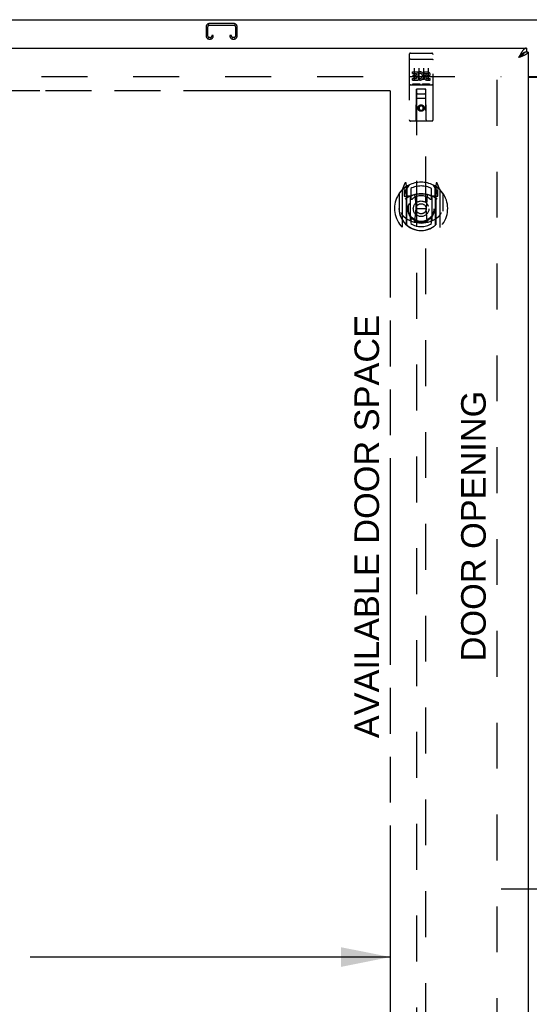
# Model space of a CAD drawing. Header units: inches. Extents: x 0 to 220, y 0 to 142.
# Tile 9 of 19: x 56 to 69, y 86 to 112. Entities that reach past the tile are written whole.
import ezdxf

# ---------------------------------------------------------------- set-up
doc = ezdxf.new("R2010")
doc.units = ezdxf.units.IN
doc.header["$LTSCALE"] = 12.090517
doc.header["$MEASUREMENT"] = 0
doc.linetypes.add('HIDDEN', pattern=[0.2, 0.1, -0.1])
doc.linetypes.add('PHANTOM', pattern=[0.8, 0.45, -0.05, 0.1, -0.05, 0.1, -0.05])
doc.layers.get('0').update_dxf_attribs({"linetype": 'CONTINUOUS'})
for name, color, linetype in [('02___PRT_ALL_AXES', 7, 'CONTINUOUS'), ('AVAILABLE_DOOR_SPACE', 7, 'CONTINUOUS'), ('DEFAULT_2', 8, 'HIDDEN'), ('DIMENSIONS', 7, 'CONTINUOUS')]:
    doc.layers.add(name, color=color, linetype=linetype)
doc.styles.get("Standard").update_dxf_attribs({"font": 'arial.ttf'})
doc.dimstyles.new('DIMSTYLE_1', dxfattribs={"dimtxt": 0.969828, "dimasz": 1.293103, "dimexe": 0.09, "dimexo": 0.07, "dimgap": 0.0375, "dimtad": 0, "dimtih": 1, "dimtoh": 1, "dimzin": 4, "dimdsep": 46, "dimtxsty": 'Standard', "dimblk": '_FILLED', "dimblk1": '_FILLED', "dimblk2": '_FILLED', "dimcen": 0.09, "dimazin": 1, "dimtfac": 1, "dimtdec": 3, "dimtofl": 0, "dimtmove": 0, "dimatfit": 3, "dimldrblk": '_FILLED', "dimfxl": 1, "dimtolj": 1, "dimtzin": 4, "dimarcsym": 0})

# ---------------------------------------------------------------- blocks, each defined once
blk = doc.blocks.new('_FILLED')
at = {"color": 0, "linetype": 'ByBlock'}
blk.add_solid([(0, 0), (-1, 0.2), (-1, -0.2)], dxfattribs=at)
blk = doc.blocks.new('*D9')
at = {"layer": 'DIMENSIONS', "color": 2, "linetype": 'Continuous'}
for p, q in [((42.26, 87.696), (51.737, 87.696)), ((65.573, 87.696), (56.096, 87.696))]:
    blk.add_line(p, q, dxfattribs=at)
at = {"layer": 'DIMENSIONS', "color": 2, "linetype": 'Continuous', "xscale": 1.2931034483, "yscale": 1.2931034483, "zscale": 1.2931034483, "rotation": 180}
blk.add_blockref('_FILLED', (42.26, 87.696), dxfattribs=at)
at = {"layer": 'DIMENSIONS', "color": 2, "linetype": 'Continuous', "xscale": 1.2931034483, "yscale": 1.2931034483, "zscale": 1.2931034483}
blk.add_blockref('_FILLED', (65.573, 87.696), dxfattribs=at)
at = {"layer": 'DIMENSIONS', "color": 2, "linetype": 'Continuous', "insert": (53.917, 88.181), "char_height": 0.9698, "width": 3.38899, "attachment_point": 2, "line_spacing_factor": 0.9}
blk.add_mtext('23.31', dxfattribs=at)
blk = doc.blocks.new('*D10')
at = {"layer": 'DIMENSIONS', "color": 2, "linetype": 'Continuous'}
for p, q in [((65.573, 85.732), (63.299, 85.732)), ((69.198, 85.732), (71.784, 85.732))]:
    blk.add_line(p, q, dxfattribs=at)
at = {"layer": 'DIMENSIONS', "color": 2, "linetype": 'Continuous', "xscale": 1.2931034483, "yscale": 1.2931034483, "zscale": 1.2931034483}
blk.add_blockref('_FILLED', (65.573, 85.732), dxfattribs=at)
at = {"layer": 'DIMENSIONS', "color": 2, "linetype": 'Continuous', "xscale": 1.2931034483, "yscale": 1.2931034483, "zscale": 1.2931034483, "rotation": 180}
blk.add_blockref('_FILLED', (69.198, 85.732), dxfattribs=at)
at = {"layer": 'DIMENSIONS', "color": 2, "linetype": 'Continuous', "insert": (62.814, 86.217), "char_height": 0.9698, "width": 2.63548, "attachment_point": 3, "line_spacing_factor": 0.9}
blk.add_mtext('3.63', dxfattribs=at)
blk = doc.blocks.new('*D20')
at = {"layer": 'DIMENSIONS', "color": 2, "linetype": 'Continuous'}
for p, q in [((71.073, 89.484), (68.487, 89.484)), ((74.698, 89.484), (76.873, 89.484))]:
    blk.add_line(p, q, dxfattribs=at)
at = {"layer": 'DIMENSIONS', "color": 2, "linetype": 'Continuous', "xscale": 1.2931034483, "yscale": 1.2931034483, "zscale": 1.2931034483}
blk.add_blockref('_FILLED', (71.073, 89.484), dxfattribs=at)
at = {"layer": 'DIMENSIONS', "color": 2, "linetype": 'Continuous', "xscale": 1.2931034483, "yscale": 1.2931034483, "zscale": 1.2931034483, "rotation": 180}
blk.add_blockref('_FILLED', (74.698, 89.484), dxfattribs=at)
at = {"layer": 'DIMENSIONS', "color": 2, "linetype": 'Continuous', "insert": (77.358, 89.969), "char_height": 0.9698, "width": 2.63548, "attachment_point": 1, "line_spacing_factor": 0.9}
blk.add_mtext('3.63', dxfattribs=at)

msp = doc.modelspace()

# ---------------------------------------------------------------- linework, layer by layer
at = {"color": 7, "linetype": 'Continuous'}
for p, q in [((40.187, 112.377), (100.083, 112.377)), ((69.156, 111.627), (69.156, 111.523)), ((69.198, 111.523), (69.156, 111.523)), ((68.96, 111.386), (68.951, 111.38)), ((68.973, 111.394), (68.96, 111.386)), ((68.979, 111.41), (68.972, 111.403)), ((68.981, 111.399), (68.973, 111.394)), ((68.985, 111.417), (68.979, 111.41)), ((68.99, 111.405), (68.981, 111.399)), ((68.998, 111.41), (68.99, 111.405)), ((69.198, 110.877), (71.073, 110.877))]:
    msp.add_line(p, q, dxfattribs=at)
at = {"color": 3, "linetype": 'Continuous'}
for p, q in [((40.552, 111.627), (69.156, 111.627)), ((69.198, 111.523), (69.198, 41.231)), ((68.968, 111.412), (68.951, 111.38)), ((68.97, 111.387), (68.951, 111.38)), ((68.975, 111.425), (68.968, 111.412)), ((68.989, 111.394), (68.97, 111.387)), ((68.982, 111.438), (68.975, 111.425)), ((69.001, 111.399), (68.989, 111.394)), ((69.013, 111.403), (69.001, 111.399)), ((69.025, 111.408), (69.013, 111.403)), ((69.037, 111.412), (69.025, 111.408)), ((69.049, 111.417), (69.037, 111.412)), ((69.198, 110.862), (71.073, 110.862))]:
    msp.add_line(p, q, dxfattribs=at)
for points in [[(69.033, 111.525), (69.03, 111.52), (69.026, 111.515), (69.023, 111.509), (69.02, 111.504), (69.016, 111.498), (69.013, 111.492), (69.009, 111.486), (69.006, 111.481), (69.002, 111.475), (68.999, 111.469), (68.996, 111.463), (68.992, 111.456), (68.989, 111.45), (68.982, 111.438)], [(69.156, 111.627), (69.152, 111.627), (69.149, 111.626), (69.146, 111.626), (69.142, 111.625), (69.139, 111.625), (69.135, 111.624), (69.132, 111.623), (69.129, 111.621), (69.125, 111.62), (69.122, 111.618), (69.118, 111.617), (69.115, 111.615), (69.112, 111.613), (69.108, 111.61), (69.105, 111.608), (69.101, 111.605), (69.098, 111.603), (69.095, 111.6), (69.091, 111.597), (69.088, 111.594), (69.084, 111.59), (69.081, 111.587), (69.077, 111.583), (69.074, 111.58), (69.071, 111.576), (69.067, 111.572), (69.064, 111.568), (69.06, 111.563), (69.057, 111.559), (69.054, 111.555), (69.05, 111.55), (69.047, 111.545), (69.043, 111.54), (69.04, 111.535), (69.037, 111.53), (69.033, 111.525)], [(69.198, 111.523), (69.198, 111.521), (69.198, 111.518), (69.197, 111.516), (69.197, 111.514), (69.196, 111.511), (69.195, 111.509), (69.194, 111.507), (69.193, 111.504), (69.191, 111.502), (69.19, 111.5), (69.188, 111.498), (69.187, 111.495), (69.185, 111.493), (69.183, 111.491), (69.18, 111.488), (69.178, 111.486), (69.175, 111.484), (69.173, 111.481), (69.17, 111.479), (69.167, 111.477), (69.164, 111.475), (69.161, 111.472), (69.157, 111.47), (69.154, 111.468), (69.15, 111.465), (69.146, 111.463), (69.142, 111.461), (69.138, 111.458), (69.134, 111.456), (69.13, 111.454), (69.126, 111.452), (69.121, 111.449), (69.117, 111.447), (69.112, 111.445), (69.107, 111.442), (69.102, 111.44), (69.097, 111.438)], [(69.097, 111.438), (69.092, 111.435), (69.087, 111.433), (69.082, 111.431), (69.076, 111.429), (69.071, 111.426), (69.065, 111.424), (69.06, 111.422), (69.054, 111.419), (69.049, 111.417)]]:
    msp.add_lwpolyline(points, dxfattribs=at)
at = {"color": 7, "linetype": 'Continuous'}
for points in [[(69.095, 111.507), (69.091, 111.506), (69.088, 111.504), (69.084, 111.502), (69.081, 111.5), (69.077, 111.498), (69.074, 111.496), (69.071, 111.493), (69.067, 111.491), (69.064, 111.489), (69.06, 111.486), (69.057, 111.484), (69.054, 111.481), (69.05, 111.478), (69.047, 111.476), (69.043, 111.473), (69.04, 111.47), (69.037, 111.467), (69.033, 111.464), (69.03, 111.461), (69.026, 111.458), (69.023, 111.455), (69.02, 111.452), (69.016, 111.448), (69.013, 111.445), (69.009, 111.442), (69.006, 111.438), (69.002, 111.435), (68.999, 111.431), (68.996, 111.428), (68.992, 111.424), (68.985, 111.417)], [(69.091, 111.506), (69.091, 111.504), (69.09, 111.501), (69.089, 111.498), (69.087, 111.495), (69.086, 111.493), (69.085, 111.49), (69.083, 111.487), (69.081, 111.484), (69.079, 111.482), (69.078, 111.479), (69.075, 111.476), (69.073, 111.473), (69.071, 111.471), (69.069, 111.468), (69.066, 111.465), (69.064, 111.463), (69.061, 111.46), (69.058, 111.457), (69.055, 111.454), (69.052, 111.452), (69.049, 111.449), (69.046, 111.446), (69.043, 111.443), (69.039, 111.441), (69.036, 111.438), (69.032, 111.435), (69.029, 111.432), (69.025, 111.43), (69.021, 111.427), (69.018, 111.424), (69.014, 111.421), (69.01, 111.419), (69.006, 111.416), (69.002, 111.413), (68.998, 111.41)], [(69.156, 111.523), (69.152, 111.523), (69.149, 111.523), (69.146, 111.522), (69.142, 111.522), (69.139, 111.522), (69.135, 111.521), (69.132, 111.52), (69.129, 111.52), (69.125, 111.519), (69.122, 111.518), (69.118, 111.517), (69.115, 111.516), (69.112, 111.515), (69.108, 111.513), (69.105, 111.512), (69.101, 111.51), (69.098, 111.509), (69.095, 111.507)], [(68.972, 111.403), (68.968, 111.399), (68.951, 111.38)]]:
    msp.add_lwpolyline(points, dxfattribs=at)
at = {"layer": '02___PRT_ALL_AXES', "color": 8, "linetype": 'HIDDEN'}
for p, q in [((66.103, 111.494), (66.168, 111.494)), ((66.353, 111.494), (66.418, 111.494)), ((66.603, 111.494), (66.668, 111.494)), ((66.154, 110.959), (66.154, 111.002)), ((66.154, 111.002), (66.31, 111.002)), ((66.31, 110.824), (66.31, 111.002)), ((66.334, 110.953), (66.317, 110.993)), ((66.466, 110.959), (66.466, 111.002)), ((66.466, 111.002), (66.558, 111.002)), ((66.154, 110.959), (66.267, 110.959)), ((66.154, 110.788), (66.154, 110.831)), ((66.154, 110.831), (66.267, 110.831)), ((66.154, 110.788), (66.31, 110.788)), ((66.175, 110.874), (66.175, 110.917)), ((66.175, 110.917), (66.267, 110.917)), ((66.175, 110.874), (66.267, 110.874)), ((66.267, 110.917), (66.267, 110.959)), ((66.267, 110.831), (66.267, 110.874)), ((66.31, 110.824), (66.323, 110.842)), ((66.31, 110.788), (66.31, 110.801)), ((66.313, 110.799), (66.31, 110.801)), ((66.466, 110.959), (66.558, 110.959)), ((66.526, 110.874), (66.572, 110.874)), ((66.53, 110.915), (66.558, 110.915)), ((66.53, 110.831), (66.622, 110.831)), ((66.53, 110.788), (66.622, 110.788)), ((66.622, 110.788), (66.622, 110.831))]:
    msp.add_line(p, q, dxfattribs=at)
msp.add_circle((66.385, 110.049), 0.085, dxfattribs=at)
for centre, radius, start, end in [((66.359, 110.895), 0.107, 244.2636, 113.4027), ((66.558, 110.937), 0.0644, 282.2995, 90.0775), ((66.359, 110.895), 0.0639, 234.8895, 113.4026), ((66.53, 110.852), 0.0635, 90, 270), ((66.53, 110.853), 0.0219, 100.307, 270), ((66.558, 110.937), 0.0219, 269.9011, 90)]:
    msp.add_arc(centre, radius, start, end, dxfattribs=at)
at = {"layer": 'AVAILABLE_DOOR_SPACE', "color": 4, "linetype": 'PHANTOM'}
for p, q in [((56.354, 110.501), (53.354, 110.501)), ((56.354, 110.502), (56.354, 110.501)), ((65.573, 110.502), (56.354, 110.502)), ((65.573, 110.502), (65.573, 77.252))]:
    msp.add_line(p, q, dxfattribs=at)
at = {"layer": 'DEFAULT_2', "color": 8, "linetype": 'HIDDEN'}
for p, q in [((61.462, 112.273), (60.809, 112.273)), ((60.729, 112.193), (60.729, 111.947)), ((60.769, 111.947), (60.769, 112.193)), ((60.809, 112.233), (61.462, 112.233)), ((61.502, 112.193), (61.502, 111.947)), ((61.542, 111.947), (61.542, 112.193)), ((60.837, 111.907), (60.809, 111.907)), ((60.809, 111.867), (60.837, 111.867)), ((60.877, 111.96), (60.877, 111.947)), ((60.917, 111.96), (60.877, 111.96)), ((60.917, 111.947), (60.917, 111.96)), ((61.354, 111.96), (61.354, 111.947)), ((61.394, 111.96), (61.354, 111.96)), ((61.394, 111.947), (61.394, 111.96)), ((61.462, 111.907), (61.434, 111.907)), ((61.434, 111.867), (61.462, 111.867)), ((66.168, 111.494), (66.353, 111.494)), ((66.418, 111.494), (66.603, 111.494)), ((66.073, 111.464), (66.073, 109.739)), ((66.089, 111.336), (66.089, 111.335)), ((66.09, 111.336), (66.089, 111.336)), ((66.091, 111.336), (66.09, 111.336)), ((66.092, 111.336), (66.091, 111.336)), ((66.093, 111.336), (66.092, 111.336)), ((66.093, 111.336), (66.093, 111.336)), ((66.094, 111.336), (66.093, 111.336)), ((66.095, 111.336), (66.094, 111.336)), ((66.096, 111.336), (66.095, 111.336)), ((66.097, 111.336), (66.096, 111.336)), ((66.097, 111.336), (66.097, 111.336)), ((66.098, 111.336), (66.097, 111.336)), ((66.099, 111.336), (66.098, 111.336)), ((66.1, 111.336), (66.099, 111.336)), ((66.101, 111.336), (66.1, 111.336)), ((66.102, 111.336), (66.101, 111.336)), ((66.102, 111.336), (66.102, 111.336)), ((66.102, 111.336), (66.668, 111.336)), ((66.668, 111.336), (66.669, 111.336)), ((66.669, 111.336), (66.67, 111.336)), ((66.67, 111.336), (66.67, 111.336)), ((66.67, 111.336), (66.671, 111.336)), ((66.671, 111.336), (66.672, 111.336)), ((66.672, 111.336), (66.673, 111.336)), ((66.673, 111.336), (66.674, 111.336)), ((66.675, 111.336), (66.676, 111.336)), ((66.676, 111.336), (66.677, 111.336)), ((66.677, 111.336), (66.677, 111.336)), ((66.677, 111.336), (66.678, 111.336)), ((66.678, 111.336), (66.679, 111.336)), ((66.679, 111.336), (66.68, 111.336)), ((66.68, 111.336), (66.68, 111.336)), ((66.68, 111.336), (66.681, 111.336)), ((66.698, 109.739), (66.698, 111.464)), ((66.198, 111.103), (66.198, 110.797)), ((66.323, 111.103), (66.323, 110.797)), ((66.448, 111.103), (66.448, 110.797)), ((66.573, 111.103), (66.573, 110.797)), ((41.885, 110.877), (68.489, 110.877)), ((68.385, 41.877), (68.385, 110.877)), ((66.103, 110.666), (66.668, 110.666)), ((66.346, 110.682), (66.174, 110.682)), ((66.255, 109.739), (66.259, 110.549)), ((66.26, 110.549), (66.259, 110.549)), ((66.26, 110.549), (66.26, 78.548)), ((66.51, 110.549), (66.26, 110.549)), ((66.596, 110.682), (66.424, 110.682)), ((66.51, 78.548), (66.51, 110.549)), ((66.512, 110.549), (66.51, 110.549)), ((66.515, 109.739), (66.512, 110.549)), ((66.513, 110.299), (66.258, 110.299)), ((66.3, 110.424), (66.47, 110.424)), ((66.385, 110.121), (66.323, 110.085)), ((66.323, 110.085), (66.323, 110.013)), ((66.323, 110.085), (66.333, 110.079)), ((66.323, 110.013), (66.333, 110.019)), ((66.323, 110.013), (66.385, 109.977)), ((66.385, 110.11), (66.333, 110.079)), ((66.333, 110.079), (66.333, 110.019)), ((66.333, 110.019), (66.385, 109.988)), ((66.385, 110.121), (66.385, 110.11)), ((66.448, 110.085), (66.385, 110.121)), ((66.438, 110.079), (66.385, 110.11)), ((66.385, 109.988), (66.438, 110.019)), ((66.385, 109.977), (66.448, 110.013)), ((66.385, 109.977), (66.385, 109.988)), ((66.448, 110.085), (66.438, 110.079)), ((66.438, 110.019), (66.438, 110.079)), ((66.448, 110.013), (66.438, 110.019)), ((66.448, 110.013), (66.448, 110.085)), ((66.668, 109.709), (66.103, 109.709)), ((65.885, 107.889), (65.885, 106.922)), ((65.96, 108.075), (65.89, 107.9)), ((65.943, 107.884), (65.943, 107.734)), ((66.003, 107.884), (65.943, 107.884)), ((65.951, 107.852), (65.981, 107.806)), ((66.01, 107.859), (65.955, 107.859)), ((65.982, 107.97), (65.981, 107.97)), ((65.982, 107.97), (65.981, 107.97)), ((65.982, 107.97), (65.982, 107.97)), ((66.003, 107.992), (65.989, 108.072)), ((66.003, 106.975), (66.003, 107.992)), ((66.01, 107.919), (66.08, 108.028)), ((66.01, 106.975), (66.01, 107.978)), ((66.013, 107.954), (66.013, 107.746)), ((66.11, 107.932), (66.11, 107.679)), ((66.66, 107.679), (66.66, 107.932)), ((66.69, 108.028), (66.76, 107.919)), ((66.758, 107.746), (66.758, 107.954)), ((66.76, 106.975), (66.76, 107.978)), ((66.815, 107.859), (66.76, 107.859)), ((66.782, 108.072), (66.768, 107.992)), ((66.768, 107.992), (66.768, 106.975)), ((66.828, 107.884), (66.768, 107.884)), ((66.789, 107.97), (66.785, 107.973)), ((66.79, 107.806), (66.82, 107.852)), ((66.881, 107.9), (66.811, 108.075)), ((66.828, 107.734), (66.828, 107.884)), ((66.885, 106.922), (66.885, 107.889)), ((65.803, 107.793), (65.803, 107.405)), ((65.81, 107.791), (65.81, 107.334)), ((65.943, 107.734), (66.003, 107.734)), ((66.103, 107.733), (66.03, 107.733)), ((66.033, 107.726), (66.099, 107.726)), ((66.103, 107.092), (66.103, 107.723)), ((66.222, 107.749), (66.253, 107.405)), ((66.548, 107.749), (66.518, 107.405)), ((66.74, 107.733), (66.668, 107.733)), ((66.668, 107.723), (66.668, 107.092)), ((66.672, 107.726), (66.738, 107.726)), ((66.768, 107.734), (66.828, 107.734)), ((66.96, 107.791), (66.96, 107.334)), ((66.968, 107.405), (66.968, 107.793)), ((65.803, 107.405), (65.818, 107.405)), ((66.223, 107.066), (66.253, 107.405)), ((66.253, 107.405), (66.518, 107.405)), ((66.548, 107.066), (66.518, 107.405)), ((66.968, 107.405), (66.953, 107.405)), ((66.96, 107.334), (66.96, 107.331)), ((66.11, 107.118), (66.11, 107.015)), ((66.66, 107.015), (66.66, 107.118))]:
    msp.add_line(p, q, dxfattribs=at)
for points in [[(66.089, 111.335), (66.088, 111.335), (66.088, 111.335), (66.088, 111.335), (66.087, 111.335), (66.087, 111.335), (66.087, 111.335), (66.086, 111.335), (66.086, 111.335), (66.086, 111.335), (66.085, 111.335), (66.085, 111.335), (66.084, 111.335), (66.084, 111.335), (66.084, 111.335), (66.084, 111.335), (66.083, 111.334), (66.083, 111.334), (66.083, 111.334), (66.082, 111.334), (66.082, 111.334), (66.082, 111.334), (66.081, 111.334), (66.081, 111.334), (66.081, 111.334), (66.08, 111.334), (66.08, 111.334), (66.08, 111.334), (66.08, 111.334), (66.079, 111.334), (66.079, 111.333), (66.079, 111.333), (66.079, 111.333), (66.078, 111.333), (66.078, 111.333), (66.078, 111.333), (66.078, 111.333), (66.077, 111.333), (66.077, 111.333), (66.077, 111.333), (66.077, 111.333), (66.077, 111.332), (66.076, 111.332), (66.076, 111.332), (66.076, 111.332), (66.076, 111.332), (66.076, 111.332), (66.075, 111.332), (66.075, 111.332), (66.075, 111.332), (66.075, 111.332), (66.075, 111.332), (66.075, 111.331), (66.075, 111.331), (66.074, 111.331), (66.074, 111.331), (66.074, 111.331), (66.074, 111.331), (66.074, 111.331), (66.074, 111.331), (66.074, 111.331), (66.074, 111.331), (66.074, 111.33), (66.073, 111.33), (66.073, 111.33), (66.073, 111.33), (66.073, 111.33), (66.073, 111.33), (66.073, 111.33), (66.073, 111.33), (66.073, 111.33), (66.073, 111.329), (66.073, 111.329), (66.073, 111.329), (66.073, 111.329), (66.073, 111.329), (66.073, 111.329), (66.073, 111.329)], [(66.674, 111.336), (66.675, 111.336), (66.675, 111.336)], [(66.681, 111.336), (66.682, 111.335), (66.682, 111.335), (66.683, 111.335), (66.683, 111.335), (66.683, 111.335), (66.684, 111.335), (66.684, 111.335), (66.685, 111.335), (66.685, 111.335), (66.685, 111.335), (66.686, 111.335), (66.686, 111.335), (66.686, 111.335), (66.687, 111.335), (66.687, 111.335), (66.687, 111.335), (66.688, 111.334), (66.688, 111.334), (66.688, 111.334), (66.688, 111.334), (66.689, 111.334), (66.689, 111.334), (66.689, 111.334), (66.69, 111.334), (66.69, 111.334), (66.69, 111.334), (66.691, 111.334), (66.691, 111.334), (66.691, 111.334), (66.691, 111.334), (66.692, 111.333), (66.692, 111.333), (66.692, 111.333), (66.692, 111.333), (66.693, 111.333), (66.693, 111.333), (66.693, 111.333), (66.693, 111.333), (66.693, 111.333), (66.694, 111.333), (66.694, 111.333), (66.694, 111.332), (66.694, 111.332), (66.695, 111.332), (66.695, 111.332), (66.695, 111.332), (66.695, 111.332), (66.695, 111.332), (66.695, 111.332), (66.696, 111.332), (66.696, 111.332), (66.696, 111.332), (66.696, 111.331), (66.696, 111.331), (66.696, 111.331), (66.696, 111.331), (66.697, 111.331), (66.697, 111.331), (66.697, 111.331), (66.697, 111.331), (66.697, 111.331), (66.697, 111.331), (66.697, 111.33), (66.697, 111.33), (66.697, 111.33), (66.697, 111.33), (66.698, 111.33), (66.698, 111.33), (66.698, 111.33), (66.698, 111.33), (66.698, 111.33), (66.698, 111.329), (66.698, 111.329), (66.698, 111.329), (66.698, 111.329), (66.698, 111.329), (66.698, 111.329), (66.698, 111.329)], [(66.174, 110.682), (66.174, 110.682), (66.174, 110.682), (66.174, 110.682), (66.174, 110.682), (66.173, 110.682), (66.173, 110.682), (66.173, 110.682), (66.173, 110.682), (66.173, 110.682), (66.172, 110.682), (66.172, 110.682), (66.172, 110.682), (66.172, 110.682), (66.172, 110.682), (66.172, 110.682), (66.171, 110.682), (66.171, 110.683), (66.171, 110.683), (66.171, 110.683), (66.171, 110.683), (66.171, 110.683), (66.171, 110.683), (66.17, 110.683), (66.17, 110.683), (66.17, 110.683), (66.17, 110.683), (66.17, 110.683), (66.17, 110.683), (66.17, 110.683), (66.169, 110.683), (66.169, 110.683), (66.169, 110.683), (66.169, 110.683), (66.169, 110.683), (66.169, 110.683), (66.169, 110.683), (66.169, 110.683), (66.169, 110.683), (66.168, 110.683), (66.168, 110.683), (66.168, 110.683), (66.168, 110.683), (66.168, 110.683), (66.168, 110.683), (66.168, 110.683), (66.168, 110.684)], [(66.353, 110.684), (66.353, 110.683), (66.353, 110.683), (66.353, 110.683), (66.352, 110.683), (66.352, 110.683), (66.352, 110.683), (66.352, 110.683), (66.352, 110.683), (66.352, 110.683), (66.352, 110.683), (66.352, 110.683), (66.352, 110.683), (66.352, 110.683), (66.351, 110.683), (66.351, 110.683), (66.351, 110.683), (66.351, 110.683), (66.351, 110.683), (66.351, 110.683), (66.351, 110.683), (66.351, 110.683), (66.35, 110.683), (66.35, 110.683), (66.35, 110.683), (66.35, 110.683), (66.35, 110.683), (66.35, 110.683), (66.35, 110.683), (66.349, 110.683), (66.349, 110.682), (66.349, 110.682), (66.349, 110.682), (66.349, 110.682), (66.349, 110.682), (66.348, 110.682), (66.348, 110.682), (66.348, 110.682), (66.348, 110.682), (66.348, 110.682), (66.348, 110.682), (66.347, 110.682), (66.347, 110.682), (66.347, 110.682), (66.347, 110.682), (66.346, 110.682)], [(66.424, 110.682), (66.424, 110.682), (66.424, 110.682), (66.424, 110.682), (66.424, 110.682), (66.423, 110.682), (66.423, 110.682), (66.423, 110.682), (66.423, 110.682), (66.423, 110.682), (66.422, 110.682), (66.422, 110.682), (66.422, 110.682), (66.422, 110.682), (66.422, 110.682), (66.422, 110.682), (66.421, 110.682), (66.421, 110.683), (66.421, 110.683), (66.421, 110.683), (66.421, 110.683), (66.421, 110.683), (66.421, 110.683), (66.42, 110.683), (66.42, 110.683), (66.42, 110.683), (66.42, 110.683), (66.42, 110.683), (66.42, 110.683), (66.42, 110.683), (66.419, 110.683), (66.419, 110.683), (66.419, 110.683), (66.419, 110.683), (66.419, 110.683), (66.419, 110.683), (66.419, 110.683), (66.419, 110.683), (66.419, 110.683), (66.419, 110.683), (66.418, 110.683), (66.418, 110.683), (66.418, 110.683), (66.418, 110.683), (66.418, 110.683), (66.418, 110.683), (66.418, 110.684)], [(66.603, 110.684), (66.603, 110.683), (66.603, 110.683), (66.603, 110.683), (66.603, 110.683), (66.602, 110.683), (66.602, 110.683), (66.602, 110.683), (66.602, 110.683), (66.602, 110.683), (66.602, 110.683), (66.602, 110.683), (66.602, 110.683), (66.602, 110.683), (66.601, 110.683), (66.601, 110.683), (66.601, 110.683), (66.601, 110.683), (66.601, 110.683), (66.601, 110.683), (66.601, 110.683), (66.601, 110.683), (66.6, 110.683), (66.6, 110.683), (66.6, 110.683), (66.6, 110.683), (66.6, 110.683), (66.6, 110.683), (66.6, 110.683), (66.599, 110.683), (66.599, 110.682), (66.599, 110.682), (66.599, 110.682), (66.599, 110.682), (66.599, 110.682), (66.598, 110.682), (66.598, 110.682), (66.598, 110.682), (66.598, 110.682), (66.598, 110.682), (66.598, 110.682), (66.597, 110.682), (66.597, 110.682), (66.597, 110.682), (66.597, 110.682), (66.596, 110.682)], [(65.853, 107.292), (65.856, 107.287), (65.859, 107.282), (65.862, 107.277), (65.865, 107.272), (65.868, 107.268), (65.87, 107.263), (65.873, 107.259), (65.876, 107.256), (65.878, 107.252), (65.881, 107.248), (65.883, 107.245), (65.886, 107.241), (65.888, 107.238), (65.89, 107.235), (65.892, 107.232), (65.895, 107.229), (65.897, 107.227), (65.899, 107.224), (65.901, 107.221), (65.903, 107.219), (65.905, 107.217), (65.907, 107.214), (65.909, 107.212), (65.911, 107.21), (65.913, 107.208), (65.915, 107.206), (65.916, 107.204), (65.918, 107.202), (65.92, 107.201), (65.922, 107.199), (65.923, 107.197), (65.925, 107.196), (65.926, 107.194), (65.928, 107.193), (65.93, 107.192), (65.931, 107.19)], [(66.84, 107.19), (66.841, 107.192), (66.843, 107.193), (66.844, 107.194), (66.846, 107.196), (66.847, 107.197), (66.849, 107.199), (66.851, 107.201), (66.853, 107.202), (66.854, 107.204), (66.856, 107.206), (66.858, 107.208), (66.86, 107.21), (66.862, 107.212), (66.864, 107.214), (66.866, 107.217), (66.868, 107.219), (66.87, 107.221), (66.872, 107.224), (66.874, 107.227), (66.876, 107.229), (66.878, 107.232), (66.881, 107.235), (66.883, 107.238), (66.885, 107.241), (66.888, 107.245), (66.89, 107.248), (66.892, 107.252), (66.895, 107.256), (66.898, 107.259), (66.9, 107.263), (66.903, 107.268), (66.906, 107.272), (66.909, 107.277), (66.912, 107.282), (66.915, 107.287), (66.918, 107.292)], [(66.573, 107.049), (66.568, 107.047), (66.563, 107.046), (66.557, 107.044), (66.552, 107.043), (66.546, 107.042), (66.541, 107.04), (66.535, 107.039), (66.53, 107.038), (66.524, 107.037), (66.519, 107.036), (66.513, 107.035), (66.508, 107.034), (66.502, 107.033), (66.497, 107.032), (66.491, 107.031), (66.486, 107.03), (66.48, 107.029), (66.475, 107.029), (66.469, 107.028), (66.464, 107.027), (66.458, 107.027), (66.452, 107.026), (66.447, 107.026), (66.441, 107.025), (66.436, 107.025), (66.43, 107.024), (66.425, 107.024), (66.419, 107.024), (66.413, 107.023), (66.408, 107.023), (66.402, 107.023), (66.397, 107.023), (66.391, 107.023), (66.385, 107.023), (66.38, 107.023), (66.374, 107.023), (66.369, 107.023), (66.363, 107.023), (66.357, 107.023), (66.352, 107.024), (66.346, 107.024), (66.341, 107.024), (66.335, 107.025), (66.329, 107.025), (66.324, 107.026), (66.318, 107.026), (66.313, 107.027), (66.307, 107.027), (66.302, 107.028), (66.296, 107.029), (66.291, 107.029), (66.285, 107.03), (66.279, 107.031), (66.274, 107.032), (66.268, 107.033), (66.263, 107.034), (66.257, 107.035), (66.252, 107.036), (66.246, 107.037), (66.241, 107.038), (66.235, 107.039), (66.23, 107.04), (66.225, 107.042), (66.219, 107.043), (66.214, 107.044), (66.208, 107.046), (66.203, 107.047), (66.197, 107.049)]]:
    msp.add_lwpolyline(points, dxfattribs=at)
for centre, radius in [((66.385, 110.049), 0.0845), ((66.385, 107.398), 0.35), ((66.385, 107.398), 0.335), ((66.385, 107.398), 0.205), ((66.385, 107.398), 0.133)]:
    msp.add_circle(centre, radius, dxfattribs=at)
for centre, radius, start, end in [((60.809, 112.193), 0.08, 90, 180), ((61.462, 112.193), 0.08, 0, 90), ((60.809, 112.193), 0.04, 90, 180), ((61.462, 112.193), 0.04, 0, 90), ((60.809, 111.947), 0.08, 180, 270), ((60.809, 111.947), 0.04, 180, 270), ((60.837, 111.947), 0.08, 270, 360), ((60.837, 111.947), 0.04, 270, 360), ((61.434, 111.947), 0.08, 180, 270), ((61.434, 111.947), 0.04, 180, 270), ((61.462, 111.947), 0.08, 270, 360), ((61.462, 111.947), 0.04, 270, 360), ((66.103, 111.464), 0.03, 90, 180), ((66.668, 111.464), 0.03, 0, 90), ((66.103, 110.636), 0.03, 90, 180), ((66.3, 110.509), 0.04, 90, 180), ((66.3, 110.464), 0.04, 180, 270), ((66.47, 110.509), 0.04, 0, 90), ((66.47, 110.464), 0.04, 270, 360), ((66.668, 110.636), 0.03, 0, 90), ((66.103, 109.739), 0.03, 180, 270), ((66.225, 109.739), 0.03, 270, 360), ((66.545, 109.739), 0.03, 180, 270), ((66.668, 109.739), 0.03, 270, 360), ((66.385, 107.405), 0.7, 125.5126, 54.4874), ((66.385, 107.398), 0.7, 35.2961, 144.7039), ((65.9, 107.889), 0.015, 135.0748, 180), ((65.955, 107.854), 0.005, 90, 212.6792), ((65.974, 108.07), 0.015, 10, 158.1959), ((65.99, 107.959), 0.02, 0, 125.5126), ((65.993, 107.954), 0.02, 0, 125.2543), ((66.03, 107.978), 0.02, 121.4688, 179.9992), ((66.385, 107.398), 0.6, 62.7204, 117.2796), ((66.74, 107.978), 0.02, 0, 58.5295), ((66.778, 107.954), 0.02, 54.7457, 180), ((66.78, 107.959), 0.02, 54.4874, 180), ((66.797, 108.07), 0.015, 21.8041, 170), ((66.815, 107.854), 0.005, 327.3208, 90), ((66.87, 107.889), 0.015, 0, 44.9252), ((65.83, 107.791), 0.02, 144.7039, 180), ((66.385, 107.093), 0.7, 53.2319, 126.7681), ((65.822, 107.704), 0.188, 0, 32.6792), ((66.03, 107.753), 0.02, 180, 270), ((66.033, 107.746), 0.02, 180, 270), ((66.099, 107.746), 0.02, 270, 293.464), ((66.118, 107.723), 0.015, 112.9863, 180), ((66.385, 107.086), 0.7, 66.536, 113.464), ((66.14, 107.679), 0.03, 180, 311.1261), ((66.385, 107.398), 0.343, 48.8739, 131.1261), ((66.202, 107.748), 0.02, 5.0796, 105.6131), ((66.568, 107.748), 0.02, 74.3869, 174.9204), ((66.63, 107.679), 0.03, 228.8739, 360), ((66.653, 107.723), 0.015, 0, 67.0137), ((66.672, 107.746), 0.02, 246.536, 270), ((66.738, 107.746), 0.02, 270, 360), ((66.74, 107.753), 0.02, 270, 360), ((66.948, 107.704), 0.188, 147.3208, 180), ((66.94, 107.791), 0.02, 0, 35.2961), ((66.385, 107.408), 0.583, 180.2464, 359.7536), ((65.83, 107.334), 0.02, 180, 187.6622), ((66.385, 107.408), 0.58, 187.6622, 352.3378), ((66.94, 107.334), 0.02, 352.3378, 360), ((66.385, 107.723), 0.7, 229.529, 310.471), ((66.118, 107.092), 0.015, 180, 247.0137), ((66.14, 107.118), 0.03, 48.8739, 180), ((66.385, 107.398), 0.343, 228.8739, 311.1261), ((66.63, 107.118), 0.03, 0, 131.1261), ((66.653, 107.092), 0.015, 292.9863, 360), ((65.9, 106.922), 0.015, 180, 224.9252), ((66.018, 106.975), 0.015, 180, 229.6413), ((66.03, 106.975), 0.02, 180, 230.6594), ((66.385, 107.408), 0.48, 235.0461, 304.9539), ((66.203, 107.068), 0.02, 254.4248, 354.9204), ((66.568, 107.068), 0.02, 185.0796, 285.5752), ((66.74, 106.975), 0.02, 309.3378, 359.9984), ((66.753, 106.975), 0.015, 310.3587, 360), ((66.87, 106.922), 0.015, 315.0748, 360)]:
    msp.add_arc(centre, radius, start, end, dxfattribs=at)

# ---------------------------------------------------------------- texts
at = {"layer": 'DIMENSIONS', "color": 2, "linetype": 'Continuous', "char_height": 0.64655, "attachment_point": 2, "rotation": 90, "line_spacing_factor": 0.9}
for s, insert, width in [('AVAILABLE DOOR SPACE', (64.631, 99.03), 11.12117), ('DOOR OPENING', (67.438, 99.045), 7.11447)]:
    msp.add_mtext(s, dxfattribs=dict(at, insert=insert, width=width))

# ---------------------------------------------------------------- dimensions: what is measured, and where the dimension line sits
at = {"layer": 'DIMENSIONS', "color": 2, "linetype": 'Continuous'}
for base, p1, p2, picture, middle in [((71.072859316, 89.484268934), (74.697859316, 77.251806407), (71.072859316, 111.502806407), '*D20', (78.674678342, 89.478862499)), ((42.26, 87.696), (65.573, 110.502), (42.26, 110.502), '*D9', (53.81, 87.691))]:
    dim = msp.add_linear_dim(base=base, p1=p1, p2=p2, angle=180, dimstyle='DIMSTYLE_1', dxfattribs=at)
    dim.commit()
    dim.dimension.update_dxf_attribs({"geometry": picture, "text_midpoint": middle, "dimtype": 160})
dim = msp.add_linear_dim(base=(69.197859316, 85.732139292), p1=(65.572859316, 110.501806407), p2=(69.197859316, 41.250806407), dimstyle='DIMSTYLE_1', dxfattribs=at)
dim.commit()
dim.dimension.update_dxf_attribs({"geometry": '*D10', "text_midpoint": (61.495046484, 85.726732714), "dimtype": 160})

doc.saveas('drawing.dxf')
